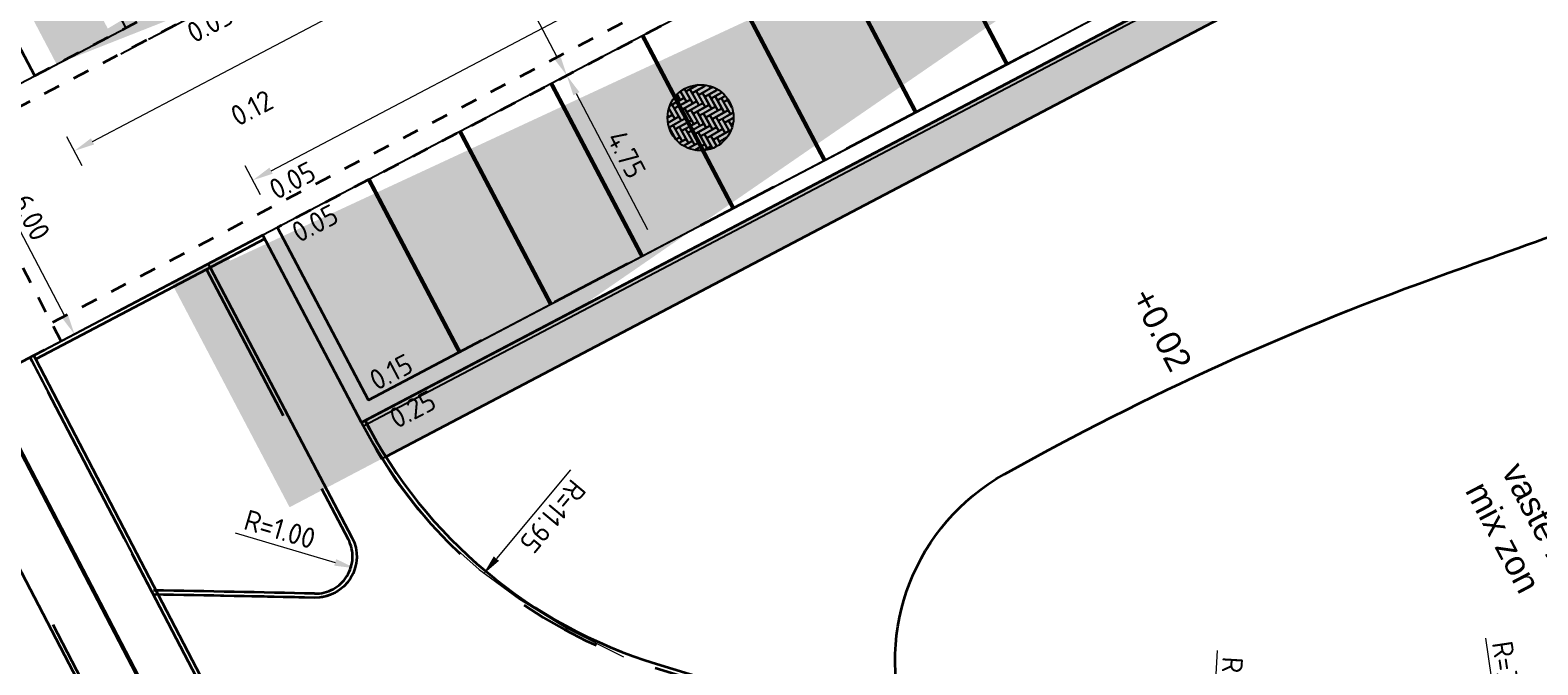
# Model space of a CAD drawing. Header units: metres. Extents: x 5472 to 110055, y 1070 to 521377.
# Tile 7 of 28: x 109121 to 109157, y 521169 to 521185. Entities that reach past the tile are written whole.
import ezdxf

# ---------------------------------------------------------------- set-up
doc = ezdxf.new("R2010")
doc.units = ezdxf.units.M
for name, pattern in [('HIDDENX2', [0.75, 0.5, -0.25]), ('PARKEERVAK', [2.1, 1.05, -1.05]), ('VH-OPSLUITBAND-SO', [10, 4, -2, 2, -2]), ('VH-TROTTOIRBAND-SO', [15, 5, -2, 2, -2, 2, -2]), ('VW-30-270_STREEP', [15, 1.5, -13.5]), ('VW-30270_STREEP', [3, 0.3, -2.7]), ('ZZ-HIDDEN-SO', [4, 2, -2])]:
    doc.linetypes.add(name, pattern=pattern)
for name, color, linetype in [('M_banden', 6, 'Continuous'), ('M_dikformaat', 7, 'Continuous'), ('M_doorsnede', 6, 'Continuous'), ('M_groen', 1, 'Continuous'), ('M_haag', 88, 'Continuous'), ('M_molgoot', 6, 'Continuous'), ('M_parkeren', 1, 'Continuous'), ('M_tekst', 7, 'Continuous')]:
    doc.layers.add(name, color=color, linetype=linetype)
for name, color, linetype, lineweight in [('M_verharding', 1, 'Continuous', 0), ('N-WE-GR-BEPLANTING-G', 90, 'Continuous', 35), ('N-WE-GR-HAAG-G', 90, 'GR-HAAG1-SO', 35), ('N-WE-VH-GESLOTENVERHARDING_ASFALT-G', 10, 'Continuous', 35), ('N-WE-VH-HOOGTELABEL-T30', 160, 'Continuous', 35), ('N-WE-VH-KANTOPSLUITING_ACHTERKANTBAND-G', 50, 'Continuous', 35), ('N-WE-VH-KANTOPSLUITING_OPSLUITBAND_100X200-G', 150, 'VH-OPSLUITBAND-SO', 35), ('N-WE-VH-KANTOPSLUITING_TROTTOIRBAND_400-G', 210, 'VH-TROTTOIRBAND-SO', 35), ('N-WE-VH-M', 7, 'Continuous', 18), ('N-WE-VH-MATERIAALGRENS-G', 7, 'ZZ-HIDDEN-SO', 35), ('N-WE-VW-MARKERING_BESTRATING_PARKEERVAKSCHEIDING 0.21 0.21-G', 7, 'PARKEERVAK', 35), ('N-WE-VW-MARKERING_LANGS_STREEP_30270_010-G', 7, 'VW-30270_STREEP', 13)]:
    doc.layers.add(name, color=color, linetype=linetype, lineweight=lineweight)
doc.styles.add('NLCS 00', font='NLCS-ISO.ttf')
doc.styles.add('NLCS-ISO-M200-T25', font='NLCS-ISO.ttf', dxfattribs={"height": 0.5})
doc.styles.get("Standard").update_dxf_attribs({"font": 'arial.ttf'})
doc.linetypes.add('GR-HAAG1-SO', pattern='A,6,[176,NLCS.shx,S=0.125,R=0,X=0,Y=0],-2', length=8)
doc.dimstyles.new('NLCS-M200-T25-PIJL_L2_H2', dxfattribs={"dimscale": 0.2, "dimtxt": 0.5, "dimasz": 2.5, "dimexe": 2, "dimexo": 2, "dimgap": 0.7, "dimtad": 1, "dimrnd": 0.05, "dimzin": 0, "dimdsep": 46, "dimtxsty": 'NLCS-ISO-M200-T25', "dimcen": 0, "dimdle": 2, "dimclrd": 256, "dimclre": 256, "dimclrt": 256, "dimazin": 0, "dimtfac": 1, "dimtofl": 0, "dimtmove": 0, "dimatfit": 3, "dimfxl": 2, "dimfxlon": 1, "dimtfillclr": 256, "dimtolj": 1, "dimtzin": 0, "dimlwd": -1, "dimlwe": -1, "dimarcsym": 0})

# ---------------------------------------------------------------- blocks, each defined once
blk = doc.blocks.new('A$C61F010A1')
at = {"layer": 'M_dikformaat', "transparency": 33554687}
for points in [[(0.185, 0.888), (0.185, 0.71), (0.255, 0.71), (0.255, 0.92), (0.229, 0.92)], [(0.229, 0.92), (0.255, 0.92), (0.255, 0.936)], [(0.255, 0.936), (0.255, 0.78), (0.325, 0.78), (0.325, 0.968)], [(0.325, 0.968), (0.325, 0.85), (0.395, 0.85), (0.395, 0.989)], [(0.395, 0.989), (0.395, 0.92), (0.465, 0.92), (0.465, 0.999)], [(0.599, 0.99), (0.465, 0.99), (0.465, 0.92), (0.675, 0.92), (0.675, 0.968)], [(0.535, 0.999), (0.535, 0.99), (0.599, 0.99)], [(0.675, 0.968), (0.675, 0.78), (0.745, 0.78), (0.745, 0.936)], [(0.745, 0.936), (0.745, 0.85), (0.815, 0.85), (0.815, 0.888)], [(0, 0.5), (0.045, 0.5), (0.045, 0.707)], [(0.045, 0.707), (0.045, 0.57), (0.115, 0.57), (0.115, 0.78), (0.086, 0.78)], [(0.115, 0.819), (0.115, 0.64), (0.185, 0.64), (0.185, 0.85), (0.143, 0.85)], [(0.143, 0.85), (0.185, 0.85), (0.185, 0.888)], [(0.857, 0.85), (0.745, 0.85), (0.745, 0.78), (0.914, 0.78)], [(0.815, 0.888), (0.815, 0.85), (0.857, 0.85)], [(0.914, 0.78), (0.885, 0.78), (0.885, 0.57), (0.955, 0.57), (0.955, 0.707)], [(0.955, 0.707), (0.955, 0.64), (0.98, 0.64)], [(0.005, 0.43), (0.185, 0.43), (0.185, 0.5), (0, 0.5)], [(1, 0.5), (0.815, 0.5), (0.815, 0.43), (0.995, 0.43)], [(0.995, 0.57), (0.885, 0.57), (0.885, 0.5), (1, 0.5)], [(0.02, 0.36), (0.115, 0.36), (0.115, 0.43), (0.005, 0.43)], [(0.045, 0.293), (0.045, 0.36), (0.02, 0.36)], [(0.115, 0.181), (0.115, 0.36), (0.045, 0.36), (0.045, 0.293)], [(0.885, 0.181), (0.885, 0.29), (0.815, 0.29), (0.815, 0.112)], [(0.955, 0.293), (0.955, 0.36), (0.885, 0.36), (0.885, 0.181)], [(0.995, 0.43), (0.955, 0.43), (0.955, 0.293)], [(0.143, 0.15), (0.325, 0.15), (0.325, 0.22), (0.115, 0.22), (0.115, 0.181)], [(0.229, 0.08), (0.255, 0.08), (0.255, 0.15), (0.143, 0.15)], [(0.255, 0.064), (0.255, 0.08), (0.229, 0.08)], [(0.325, 0.032), (0.325, 0.15), (0.255, 0.15), (0.255, 0.064)], [(0.395, 0.011), (0.395, 0.22), (0.325, 0.22), (0.325, 0.032)], [(0.535, 0.001), (0.535, 0.01), (0.401, 0.01)], [(0.6, 0.01), (0.535, 0.01), (0.535, 0.001)], [(0.675, 0.032), (0.675, 0.08), (0.605, 0.08), (0.605, 0.011)], [(0.745, 0.064), (0.745, 0.15), (0.675, 0.15), (0.675, 0.032)], [(0.815, 0.112), (0.815, 0.22), (0.745, 0.22), (0.745, 0.064)]]:
    blk.add_lwpolyline(points, dxfattribs=at)
for points in [[(0.395, 0.85), (0.605, 0.85), (0.605, 0.92), (0.395, 0.92)], [(0.675, 0.71), (0.675, 0.92), (0.605, 0.92), (0.605, 0.71)], [(0.185, 0.64), (0.395, 0.64), (0.395, 0.71), (0.185, 0.71)], [(0.255, 0.71), (0.465, 0.71), (0.465, 0.78), (0.255, 0.78)], [(0.325, 0.78), (0.535, 0.78), (0.535, 0.85), (0.325, 0.85)], [(0.465, 0.5), (0.465, 0.71), (0.395, 0.71), (0.395, 0.5)], [(0.535, 0.57), (0.535, 0.78), (0.465, 0.78), (0.465, 0.57)], [(0.605, 0.64), (0.605, 0.85), (0.535, 0.85), (0.535, 0.64)], [(0.605, 0.64), (0.815, 0.64), (0.815, 0.71), (0.605, 0.71)], [(0.675, 0.71), (0.885, 0.71), (0.885, 0.78), (0.675, 0.78)], [(0.885, 0.5), (0.885, 0.71), (0.815, 0.71), (0.815, 0.5)], [(0.045, 0.5), (0.255, 0.5), (0.255, 0.57), (0.045, 0.57)], [(0.115, 0.57), (0.325, 0.57), (0.325, 0.64), (0.115, 0.64)], [(0.255, 0.29), (0.255, 0.5), (0.185, 0.5), (0.185, 0.29)], [(0.325, 0.36), (0.325, 0.57), (0.255, 0.57), (0.255, 0.36)], [(0.395, 0.43), (0.395, 0.64), (0.325, 0.64), (0.325, 0.43)], [(0.395, 0.43), (0.605, 0.43), (0.605, 0.5), (0.395, 0.5)], [(0.465, 0.5), (0.675, 0.5), (0.675, 0.57), (0.465, 0.57)], [(0.535, 0.57), (0.745, 0.57), (0.745, 0.64), (0.535, 0.64)], [(0.675, 0.29), (0.675, 0.5), (0.605, 0.5), (0.605, 0.29)], [(0.745, 0.36), (0.745, 0.57), (0.675, 0.57), (0.675, 0.36)], [(0.815, 0.43), (0.815, 0.64), (0.745, 0.64), (0.745, 0.43)], [(0.185, 0.22), (0.185, 0.43), (0.115, 0.43), (0.115, 0.22)], [(0.185, 0.22), (0.395, 0.22), (0.395, 0.29), (0.185, 0.29)], [(0.255, 0.29), (0.465, 0.29), (0.465, 0.36), (0.255, 0.36)], [(0.325, 0.36), (0.535, 0.36), (0.535, 0.43), (0.325, 0.43)], [(0.465, 0.08), (0.465, 0.29), (0.395, 0.29), (0.395, 0.08)], [(0.535, 0.15), (0.535, 0.36), (0.465, 0.36), (0.465, 0.15)], [(0.605, 0.22), (0.605, 0.43), (0.535, 0.43), (0.535, 0.22)], [(0.605, 0.22), (0.815, 0.22), (0.815, 0.29), (0.605, 0.29)], [(0.675, 0.29), (0.885, 0.29), (0.885, 0.36), (0.675, 0.36)], [(0.745, 0.36), (0.955, 0.36), (0.955, 0.43), (0.745, 0.43)], [(0.395, 0.01), (0.605, 0.01), (0.605, 0.08), (0.395, 0.08)], [(0.465, 0.08), (0.675, 0.08), (0.675, 0.15), (0.465, 0.15)], [(0.535, 0.15), (0.745, 0.15), (0.745, 0.22), (0.535, 0.22)]]:
    blk.add_lwpolyline(points, close=True, dxfattribs=at)
blk.add_circle((0.5, 0.5), 0.5, dxfattribs=at)
blk = doc.blocks.new('*D238')
at = {"layer": 'Defpoints', "color": 0, "transparency": 16777216}
for p in [(109133.452, 521183.28, -13), (109133.827, 521183.477), (109135.652, 521179.093, -13)]:
    blk.add_point(p, dxfattribs=at)
at = {"layer": 'N-WE-VH-M', "transparency": 16777216}
for p, q in [((109134.136, 521183.639), (109134.181, 521183.663)), ((109135.794, 521179.733), (109134.059, 521183.034)), ((109136.336, 521179.452), (109136.381, 521179.476))]:
    blk.add_line(p, q, dxfattribs=at)
for points in [[(109134.133, 521183.073), (109133.986, 521182.995), (109133.827, 521183.477)], [(109135.868, 521179.771), (109135.72, 521179.694), (109136.027, 521179.29)]]:
    blk.add_solid(points, dxfattribs=at)
at = {"layer": 'N-WE-VH-M', "transparency": 16777216, "insert": (109135.272, 521181.565), "char_height": 0.5, "attachment_point": 5, "rotation": 297.72, "style": 'NLCS-ISO-M200-T25'}
blk.add_mtext('\\A1;4.75', dxfattribs=at)
blk = doc.blocks.new('*D239')
at = {"layer": 'Defpoints', "color": 0, "transparency": 16777216}
for p in [(109131.037, 521188.787), (109129.776, 521188.125, -13), (109133.452, 521183.28, -13)]:
    blk.add_point(p, dxfattribs=at)
at = {"layer": 'N-WE-VH-M', "transparency": 16777216}
for p, q in [((109131.292, 521188.921), (109131.391, 521188.973)), ((109133.594, 521183.919), (109131.269, 521188.344)), ((109134.136, 521183.639), (109134.181, 521183.663))]:
    blk.add_line(p, q, dxfattribs=at)
for points in [[(109131.343, 521188.383), (109131.195, 521188.305), (109131.037, 521188.787)], [(109133.668, 521183.958), (109133.52, 521183.881), (109133.827, 521183.477)]]:
    blk.add_solid(points, dxfattribs=at)
at = {"layer": 'N-WE-VH-M', "transparency": 16777216, "insert": (109132.777, 521186.313), "char_height": 0.5, "attachment_point": 5, "rotation": 297.72, "style": 'NLCS-ISO-M200-T25'}
blk.add_mtext('\\A1;6.00', dxfattribs=at)
blk = doc.blocks.new('*D241')
at = {"layer": 'Defpoints', "color": 0, "transparency": 16777216}
for p in [(109119.096, 521182.51), (109118.795, 521182.352), (109121.564, 521177.031)]:
    blk.add_point(p, dxfattribs=at)
at = {"layer": 'N-WE-VH-M', "transparency": 16777216}
for p, q in [((109119.096, 521182.51), (109119.45, 521182.696)), ((109121.653, 521177.643), (109119.329, 521182.068)), ((109121.886, 521177.201), (109122.24, 521177.387))]:
    blk.add_line(p, q, dxfattribs=at)
for points in [[(109119.402, 521182.106), (109119.255, 521182.029), (109119.096, 521182.51)], [(109121.727, 521177.682), (109121.58, 521177.604), (109121.886, 521177.201)]]:
    blk.add_solid(points, dxfattribs=at)
at = {"layer": 'N-WE-VH-M', "transparency": 16777216, "insert": (109120.836, 521180.037), "char_height": 0.5, "attachment_point": 5, "rotation": 297.72, "style": 'NLCS-ISO-M200-T25'}
blk.add_mtext('\\A1;6.00', dxfattribs=at)
blk = doc.blocks.new('*D242')
at = {"layer": 'Defpoints', "color": 0, "transparency": 16777216}
for p in [(109127.731, 521171.809), (109128.689, 521171.526)]:
    blk.add_point(p, dxfattribs=at)
at = {"layer": 'N-WE-VH-M', "transparency": 16777216}
blk.add_line((109125.784, 521172.385), (109128.21, 521171.668), dxfattribs=at)
blk.add_solid([(109128.234, 521171.748), (109128.186, 521171.588), (109128.689, 521171.526)], dxfattribs=at)
at = {"layer": 'N-WE-VH-M', "transparency": 16777216, "insert": (109126.868, 521172.471), "char_height": 0.5, "attachment_point": 5, "rotation": 343.5264, "style": 'NLCS-ISO-M200-T25'}
blk.add_mtext('\\A1;R=1.00', dxfattribs=at)
blk = doc.blocks.new('*D243')
at = {"layer": 'Defpoints', "color": 0, "transparency": 16777216}
for p in [(109139.461, 521180.534), (109131.797, 521171.375)]:
    blk.add_point(p, dxfattribs=at)
at = {"layer": 'N-WE-VH-M', "transparency": 16777216}
blk.add_line((109133.918, 521173.909), (109132.118, 521171.758), dxfattribs=at)
blk.add_solid([(109132.182, 521171.705), (109132.054, 521171.812), (109131.797, 521171.375)], dxfattribs=at)
at = {"layer": 'N-WE-VH-M', "transparency": 16777216, "insert": (109133.485, 521172.785), "char_height": 0.5, "attachment_point": 5, "rotation": 230.0776, "style": 'NLCS-ISO-M200-T25'}
blk.add_mtext('\\A1;R=11.95', dxfattribs=at)
blk = doc.blocks.new('*D261')
at = {"layer": 'Defpoints', "color": 0, "transparency": 16777216}
for p in [(109164.131, 521180.943), (109128.026, 521174.785)]:
    blk.add_point(p, dxfattribs=at)
at = {"layer": 'N-WE-VH-M', "transparency": 16777216}
blk.add_line((109167.562, 521181.528), (109164.624, 521181.027), dxfattribs=at)
blk.add_solid([(109164.61, 521181.109), (109164.638, 521180.945), (109164.131, 521180.943)], dxfattribs=at)
at = {"layer": 'N-WE-VH-M', "transparency": 16777216, "insert": (109166.274, 521181.704), "char_height": 0.5, "attachment_point": 5, "rotation": 9.6794, "style": 'NLCS-ISO-M200-T25'}
blk.add_mtext('\\A1;R=36.65', dxfattribs=at)
blk = doc.blocks.new('*D262')
at = {"layer": 'Defpoints', "color": 0, "transparency": 16777216}
for p in [(109161.927, 521181.836), (109122.238, 521173.663)]:
    blk.add_point(p, dxfattribs=at)
at = {"layer": 'N-WE-VH-M', "transparency": 16777216}
blk.add_line((109158.47, 521181.124), (109161.438, 521181.735), dxfattribs=at)
blk.add_solid([(109161.421, 521181.817), (109161.455, 521181.654), (109161.927, 521181.836)], dxfattribs=at)
at = {"layer": 'N-WE-VH-M', "transparency": 16777216, "insert": (109159.63, 521181.761), "char_height": 0.5, "attachment_point": 5, "rotation": 11.636, "style": 'NLCS-ISO-M200-T25'}
blk.add_mtext('\\A1;R=40.50', dxfattribs=at)
blk = doc.blocks.new('*D264')
at = {"layer": 'Defpoints', "color": 0, "transparency": 16777216}
for p in [(109151.421, 521201.247), (109156.616, 521166.385)]:
    blk.add_point(p, dxfattribs=at)
at = {"layer": 'N-WE-VH-M', "transparency": 16777216}
blk.add_line((109156.103, 521169.827), (109156.542, 521166.88), dxfattribs=at)
blk.add_solid([(109156.625, 521166.892), (109156.46, 521166.868), (109156.616, 521166.385)], dxfattribs=at)
at = {"layer": 'N-WE-VH-M', "transparency": 16777216, "insert": (109156.672, 521168.658), "char_height": 0.5, "attachment_point": 5, "rotation": 278.4762, "style": 'NLCS-ISO-M200-T25'}
blk.add_mtext('\\A1;R=35.25', dxfattribs=at)
blk = doc.blocks.new('*D265')
at = {"layer": 'Defpoints', "color": 0, "transparency": 16777216}
for p in [(109151.421, 521201.247), (109149.399, 521166.058)]:
    blk.add_point(p, dxfattribs=at)
at = {"layer": 'N-WE-VH-M', "transparency": 16777216}
blk.add_line((109149.599, 521169.533), (109149.428, 521166.558), dxfattribs=at)
blk.add_solid([(109149.511, 521166.553), (109149.344, 521166.562), (109149.399, 521166.058)], dxfattribs=at)
at = {"layer": 'N-WE-VH-M', "transparency": 16777216, "insert": (109149.917, 521168.272), "char_height": 0.5, "attachment_point": 5, "rotation": 266.7118, "style": 'NLCS-ISO-M200-T25'}
blk.add_mtext('\\A1;R=35.25', dxfattribs=at)
blk = doc.blocks.new('*D271')
at = {"layer": 'Defpoints', "color": 0, "transparency": 16777216}
for p in [(109174.037, 521211.383), (109174.996, 521209.559), (109120.923, 521183.471)]:
    blk.add_point(p, dxfattribs=at)
at = {"layer": 'N-WE-VH-M', "transparency": 16777216}
for p, q in [((109174.81, 521209.913), (109175.182, 521209.205)), ((109122.324, 521181.88), (109174.553, 521209.326)), ((109121.695, 521182.001), (109122.067, 521181.293))]:
    blk.add_line(p, q, dxfattribs=at)
for points in [[(109174.515, 521209.4), (109174.592, 521209.253), (109174.996, 521209.559)], [(109122.285, 521181.954), (109122.363, 521181.806), (109121.881, 521181.647)]]:
    blk.add_solid(points, dxfattribs=at)
at = {"layer": 'N-WE-VH-M', "transparency": 16777216, "insert": (109148.257, 521195.949), "char_height": 0.5, "attachment_point": 5, "rotation": 27.7217, "style": 'NLCS-ISO-M200-T25'}
blk.add_mtext('\\A1;24 x 2.50 = 60.00', dxfattribs=at)
blk = doc.blocks.new('*D272')
at = {"layer": 'Defpoints', "color": 0, "transparency": 16777216}
for p in [(109155.511, 521196.334), (109156.113, 521195.188), (109126.812, 521179.791)]:
    blk.add_point(p, dxfattribs=at)
at = {"layer": 'N-WE-VH-M', "transparency": 16777216}
for p, q in [((109155.698, 521195.979), (109155.325, 521196.688)), ((109126.653, 521181.169), (109155.069, 521196.101)), ((109126.397, 521180.582), (109126.025, 521181.29))]:
    blk.add_line(p, q, dxfattribs=at)
for points in [[(109155.03, 521196.175), (109155.108, 521196.027), (109155.511, 521196.334)], [(109126.615, 521181.243), (109126.692, 521181.095), (109126.211, 521180.936)]]:
    blk.add_solid(points, dxfattribs=at)
at = {"layer": 'N-WE-VH-M', "transparency": 16777216, "insert": (109140.68, 521188.98), "char_height": 0.5, "attachment_point": 5, "rotation": 27.7217, "style": 'NLCS-ISO-M200-T25'}
blk.add_mtext('\\A1;1 x 3.10 + 12 x 2.50 = 33.10', dxfattribs=at)

msp = doc.modelspace()

# ---------------------------------------------------------------- hatches: boundary and pattern name
at = {"layer": 'M_haag', "transparency": 33554687}
h = msp.add_hatch(color=256, dxfattribs=at)
edge = h.paths.add_edge_path()
edge.add_line((109215.773, 521220.744), (109215.773, 521220.744))
edge.add_line((109215.773, 521220.744), (109215.773, 521220.744))
edge.add_line((109215.773, 521220.744), (109213.56, 521219.581))
edge.add_line((109213.56, 521219.581), (109211.347, 521218.418))
edge.add_line((109211.347, 521218.418), (109209.134, 521217.255))
edge.add_line((109209.134, 521217.255), (109206.921, 521216.092))
edge.add_line((109206.921, 521216.092), (109204.708, 521214.929))
edge.add_line((109204.708, 521214.929), (109202.495, 521213.766))
edge.add_line((109202.495, 521213.766), (109200.282, 521212.603))
edge.add_line((109200.282, 521212.603), (109198.069, 521211.441))
edge.add_line((109198.069, 521211.441), (109195.856, 521210.278))
edge.add_line((109195.856, 521210.278), (109193.643, 521209.115))
edge.add_line((109193.643, 521209.115), (109193.643, 521209.115))
edge.add_line((109193.643, 521209.115), (109193.288, 521208.929))
edge.add_line((109193.288, 521208.929), (109190.902, 521213.47))
edge.add_arc((109192.298, 521210.814), 3, 117.72, 147.72)
edge.add_line((109189.761, 521212.416), (109217.912, 521220.173))
edge.add_line((109217.912, 521220.173), (109217.914, 521220.174))
edge.add_line((109217.914, 521220.174), (109217.912, 521220.173))
edge.add_line((109217.912, 521220.173), (109217.836, 521220.318))
edge.add_line((109217.836, 521220.318), (109217.836, 521220.318))
edge.add_line((109217.836, 521220.318), (109217.214, 521221.501))
edge.add_line((109217.214, 521221.501), (109217.216, 521221.502))
edge.add_line((109217.216, 521221.502), (109217.214, 521221.501))
edge.add_line((109217.214, 521221.501), (109217.912, 521220.173))
edge.add_line((109217.912, 521220.173), (109217.914, 521220.174))
edge.add_line((109217.914, 521220.174), (109217.912, 521220.173))
edge.add_line((109217.912, 521220.173), (109217.836, 521220.318))
edge.add_line((109217.836, 521220.318), (109217.836, 521220.318))
edge.add_line((109217.836, 521220.318), (109217.214, 521221.501))
edge.add_line((109217.214, 521221.501), (109217.216, 521221.502))
edge.add_line((109217.216, 521221.502), (109217.214, 521221.501))
edge.add_line((109217.214, 521221.501), (109215.773, 521220.744))
edge.add_line((109215.773, 521220.744), (109215.773, 521220.744))
edge.add_line((109215.773, 521220.744), (109215.773, 521220.744))
edge.add_line((109215.773, 521220.744), (109213.56, 521219.581))
edge.add_line((109213.56, 521219.581), (109211.347, 521218.418))
edge.add_line((109211.347, 521218.418), (109209.134, 521217.255))
edge.add_line((109209.134, 521217.255), (109206.921, 521216.092))
edge.add_line((109206.921, 521216.092), (109204.708, 521214.929))
edge.add_line((109204.708, 521214.929), (109202.495, 521213.766))
edge.add_line((109202.495, 521213.766), (109200.282, 521212.603))
edge.add_line((109200.282, 521212.603), (109198.069, 521211.441))
edge.add_line((109198.069, 521211.441), (109195.856, 521210.278))
edge.add_line((109195.856, 521210.278), (109193.643, 521209.115))
edge.add_line((109193.643, 521209.115), (109193.643, 521209.115))
edge.add_line((109193.643, 521209.115), (109193.288, 521208.929))
edge.add_line((109193.288, 521208.929), (109190.902, 521213.47))
edge.add_arc((109192.298, 521210.814), 3, 117.72, 147.72)
edge.add_arc((109192.298, 521210.814), 3, 147.72, 207.72)
edge.add_line((109189.642, 521209.419), (109192.321, 521204.32))
edge.add_arc((109194.977, 521205.715), 3, 207.72, 267.72)
edge.add_arc((109194.977, 521205.715), 3, 267.72, 297.72)
edge.add_line((109196.372, 521203.06), (109193.986, 521207.601))
edge.add_line((109193.986, 521207.601), (109193.986, 521207.601))
edge.add_line((109193.986, 521207.601), (109216.471, 521219.416))
edge.add_line((109216.471, 521219.416), (109216.825, 521219.602))
edge.add_line((109216.825, 521219.602), (109183.122, 521208.926))
edge.add_arc((109183.004, 521205.929), 3, 87.7443, 98.2722)
edge.add_arc((109183.004, 521205.929), 3, 98.2722, 117.7429)
edge.add_line((109181.607, 521208.584), (109181.608, 521208.584))
edge.add_line((109181.608, 521208.584), (109183.994, 521204.043))
edge.add_line((109183.994, 521204.043), (109183.64, 521203.857))
edge.add_line((109183.64, 521203.857), (109183.64, 521203.857))
edge.add_line((109183.64, 521203.857), (109181.427, 521202.694))
edge.add_line((109181.427, 521202.694), (109179.214, 521201.531))
edge.add_line((109179.214, 521201.531), (109177.001, 521200.368))
edge.add_line((109177.001, 521200.368), (109174.788, 521199.205))
edge.add_line((109174.788, 521199.205), (109172.575, 521198.042))
edge.add_line((109172.575, 521198.042), (109170.362, 521196.879))
edge.add_line((109170.362, 521196.879), (109168.149, 521195.716))
edge.add_line((109168.149, 521195.716), (109165.936, 521194.554))
edge.add_line((109165.936, 521194.554), (109163.723, 521193.391))
edge.add_line((109163.723, 521193.391), (109161.51, 521192.228))
edge.add_line((109161.51, 521192.228), (109161.509, 521192.228))
edge.add_line((109161.509, 521192.228), (109159.296, 521191.066))
edge.add_line((109159.296, 521191.066), (109157.083, 521189.903))
edge.add_line((109157.083, 521189.903), (109154.87, 521188.74))
edge.add_line((109154.87, 521188.74), (109152.657, 521187.577))
edge.add_line((109152.657, 521187.577), (109150.444, 521186.414))
edge.add_line((109150.444, 521186.414), (109148.231, 521185.251))
edge.add_line((109148.231, 521185.251), (109146.018, 521184.088))
edge.add_line((109146.018, 521184.088), (109143.805, 521182.925))
edge.add_line((109143.805, 521182.925), (109141.592, 521181.763))
edge.add_line((109141.592, 521181.763), (109139.379, 521180.6))
edge.add_line((109139.379, 521180.6), (109139.379, 521180.599))
edge.add_line((109139.379, 521180.599), (109137.166, 521179.436))
edge.add_line((109137.166, 521179.436), (109134.953, 521178.273))
edge.add_line((109134.953, 521178.273), (109132.74, 521177.11))
edge.add_line((109132.74, 521177.11), (109130.527, 521175.948))
edge.add_line((109130.527, 521175.948), (109130.527, 521175.946))
edge.add_line((109130.527, 521175.946), (109128.314, 521174.783))
edge.add_line((109128.314, 521174.783), (109127.96, 521174.597))
edge.add_line((109127.96, 521174.597), (109127.958, 521174.6))
edge.add_line((109127.958, 521174.6), (109125.574, 521179.138))
edge.add_line((109125.574, 521179.138), (109124.246, 521178.44))
edge.add_line((109124.246, 521178.44), (109124.244, 521178.444))
edge.add_line((109124.244, 521178.444), (109127.103, 521173.005))
edge.add_line((109127.103, 521173.005), (109185.788, 521203.856))
edge.add_line((109185.788, 521203.856), (109194.858, 521202.718))
edge.add_line((109194.858, 521202.718), (109194.858, 521202.718))
edge.add_arc((109194.977, 521205.715), 3, 267.72, 297.72)
edge.add_line((109196.372, 521203.06), (109193.986, 521207.601))
edge.add_line((109193.986, 521207.601), (109193.986, 521207.601))
edge.add_line((109193.986, 521207.601), (109216.471, 521219.416))
edge.add_line((109216.471, 521219.416), (109216.825, 521219.602))
edge.add_line((109216.825, 521219.602), (109186.596, 521218.44))
edge.add_arc((109186.716, 521221.437), 3, 267.7123, 297.72)
edge.add_line((109188.111, 521218.781), (109188.111, 521218.781))
edge.add_line((109188.111, 521218.781), (109185.725, 521223.323))
edge.add_line((109185.725, 521223.323), (109186.079, 521223.509))
edge.add_line((109186.079, 521223.509), (109208.21, 521235.138))
edge.add_line((109208.21, 521235.138), (109208.21, 521235.138))
edge.add_line((109208.21, 521235.138), (109208.564, 521235.324))
edge.add_line((109208.564, 521235.324), (109210.95, 521230.783))
edge.add_line((109210.95, 521230.783), (109210.95, 521230.782))
edge.add_line((109210.95, 521230.782), (109212.038, 521231.354))
edge.add_line((109212.038, 521231.354), (109209.186, 521236.78))
edge.add_line((109209.186, 521236.78), (109209.186, 521236.78))
edge.add_line((109209.186, 521236.78), (109183.932, 521223.51))
edge.add_line((109183.932, 521223.51), (109177.291, 521220.02))
edge.add_line((109177.291, 521220.02), (109118.6, 521189.181))
edge.add_line((109118.6, 521189.181), (109121.452, 521183.754))
edge.add_line((109121.452, 521183.754), (109121.454, 521183.751))
edge.add_line((109121.454, 521183.751), (109122.782, 521184.449))
edge.add_line((109122.782, 521184.449), (109122.78, 521184.452))
edge.add_line((109122.78, 521184.452), (109120.394, 521188.993))
edge.add_line((109120.394, 521188.993), (109120.748, 521189.179))
edge.add_line((109120.748, 521189.179), (109122.961, 521190.342))
edge.add_line((109122.961, 521190.342), (109122.962, 521190.341))
edge.add_line((109122.962, 521190.341), (109125.175, 521191.503))
edge.add_line((109125.175, 521191.503), (109127.388, 521192.666))
edge.add_line((109127.388, 521192.666), (109129.601, 521193.829))
edge.add_line((109129.601, 521193.829), (109131.814, 521194.992))
edge.add_line((109131.814, 521194.992), (109131.814, 521194.993))
edge.add_line((109131.814, 521194.993), (109134.027, 521196.156))
edge.add_line((109134.027, 521196.156), (109136.24, 521197.318))
edge.add_line((109136.24, 521197.318), (109138.453, 521198.481))
edge.add_line((109138.453, 521198.481), (109140.666, 521199.644))
edge.add_line((109140.666, 521199.644), (109142.879, 521200.807))
edge.add_line((109142.879, 521200.807), (109145.092, 521201.97))
edge.add_line((109145.092, 521201.97), (109147.305, 521203.133))
edge.add_line((109147.305, 521203.133), (109149.518, 521204.296))
edge.add_line((109149.518, 521204.296), (109151.731, 521205.459))
edge.add_line((109151.731, 521205.459), (109153.944, 521206.621))
edge.add_line((109153.944, 521206.621), (109153.945, 521206.621))
edge.add_line((109153.945, 521206.621), (109156.158, 521207.784))
edge.add_line((109156.158, 521207.784), (109158.371, 521208.947))
edge.add_line((109158.371, 521208.947), (109160.584, 521210.11))
edge.add_line((109160.584, 521210.11), (109162.797, 521211.272))
edge.add_line((109162.797, 521211.272), (109165.01, 521212.435))
edge.add_line((109165.01, 521212.435), (109167.223, 521213.598))
edge.add_line((109167.223, 521213.598), (109169.436, 521214.761))
edge.add_line((109169.436, 521214.761), (109171.649, 521215.924))
edge.add_line((109171.649, 521215.924), (109173.862, 521217.087))
edge.add_line((109173.862, 521217.087), (109176.076, 521218.25))
edge.add_line((109176.076, 521218.25), (109176.075, 521218.25))
edge.add_line((109176.075, 521218.25), (109176.429, 521218.436))
edge.add_line((109176.429, 521218.436), (109178.817, 521213.896))
edge.add_line((109178.817, 521213.896), (109178.818, 521213.896))
edge.add_arc((109177.422, 521216.551), 3, 297.7429, 327.7412)
edge.add_line((109179.959, 521214.95), (109217.836, 521220.318))
edge.add_line((109217.836, 521220.318), (109217.214, 521221.501))
edge.add_line((109217.214, 521221.501), (109124.292, 521178.351))
edge.add_line((109124.292, 521178.351), (109127.103, 521173.005))
edge.add_line((109127.103, 521173.005), (109211.991, 521231.442))
edge.add_line((109211.991, 521231.442), (109209.186, 521236.78))
edge.add_line((109209.186, 521236.78), (109121.407, 521183.839))
edge.add_line((109121.407, 521183.839), (109121.452, 521183.754))
edge.add_line((109121.452, 521183.754), (109217.214, 521221.501))
edge.add_line((109217.214, 521221.501), (109217.138, 521221.646))
edge.add_line((109217.138, 521221.646), (109215.773, 521220.744))

# ---------------------------------------------------------------- linework, layer by layer
at = {"layer": 'M_banden', "transparency": 33554687}
for points in [[(109174.389, 521211.569), (109174.342, 521211.659), (109174.344, 521211.66), (109172.005, 521216.111), (109145.447, 521202.155), (109118.182, 521187.827), (109120.521, 521183.377), (109120.521, 521183.376), (109120.568, 521183.286), (109120.923, 521183.472), (109118.722, 521187.659), (109145.279, 521201.614), (109145.28, 521201.616), (109171.837, 521215.571), (109174.037, 521211.383), (109174.391, 521211.57)], [(109156.539, 521195.238), (109156.468, 521195.374), (109156.113, 521195.188), (109158.313, 521191.001), (109129.013, 521175.604), (109126.812, 521179.792), (109126.458, 521179.605), (109126.505, 521179.517), (109126.506, 521179.515), (109128.845, 521175.064), (109158.854, 521190.833), (109156.515, 521195.283)]]:
    msp.add_lwpolyline(points, close=True, dxfattribs=at)
at = {"layer": 'M_groen', "transparency": 33554687}
msp.add_lwpolyline([(109123.646, 521171.187), (109120.811, 521176.636), (109125.131, 521178.907), (109127.989, 521173.467)], dxfattribs=at)
msp.add_lwpolyline([(109120.856, 521176.55), (109123.096, 521172.244), (109123.646, 521171.187), (109123.802, 521170.888), (109123.904, 521170.89), (109127.709, 521170.81, 0.420407), (109128.731, 521171.809, 0.121544), (109128.616, 521172.275), (109127.988, 521173.47), (109125.131, 521178.907), (109123.714, 521178.162), (109123.715, 521178.162), (109121.148, 521176.812), (109120.811, 521176.636), (109120.856, 521176.549)], format="xyb", close=True, dxfattribs=at)
at = {"layer": 'M_haag', "transparency": 33554687}
msp.add_lwpolyline([(109129.21, 521174.378), (109129.336, 521174.179), (109142.459, 521181.077), (109158.411, 521189.464), (109159.278, 521189.919), (109158.896, 521190.742), (109158.673, 521190.624), (109158.015, 521190.278), (109130.662, 521175.904), (109130.662, 521175.904), (109128.893, 521174.974)], close=True, dxfattribs=at)
at = {"layer": 'M_molgoot', "linetype": 'HIDDENX2', "transparency": 33554687}
msp.add_lwpolyline([(109123.014, 521184.006), (109174.622, 521211.126)], dxfattribs=at)
at = {"layer": 'M_parkeren', "transparency": 33554687}
for points in [[(109146.717, 521184.907), (109144.517, 521189.095), (109142.304, 521187.932), (109144.504, 521183.745)], [(109120.923, 521183.472), (109123.136, 521184.635), (109123.134, 521184.638), (109120.935, 521188.822), (109120.935, 521188.822), (109118.722, 521187.659), (109120.923, 521183.472)], [(109144.504, 521183.745), (109142.304, 521187.932), (109140.091, 521186.769), (109142.291, 521182.582)], [(109142.291, 521182.582), (109140.091, 521186.769), (109137.878, 521185.606), (109140.078, 521181.419)], [(109140.078, 521181.419), (109137.878, 521185.606), (109135.665, 521184.443), (109135.665, 521184.443), (109137.865, 521180.256)], [(109137.865, 521180.256), (109135.665, 521184.443), (109133.452, 521183.28), (109135.652, 521179.093)], [(109135.652, 521179.093), (109133.452, 521183.28), (109131.239, 521182.117), (109133.439, 521177.93)], [(109129.026, 521180.954), (109131.226, 521176.767), (109133.439, 521177.93), (109131.239, 521182.117)], [(109131.226, 521176.767), (109129.026, 521180.954), (109126.813, 521179.791), (109126.812, 521179.792), (109129.013, 521175.604)]]:
    msp.add_lwpolyline(points, close=True, dxfattribs=at)
at = {"layer": 'M_verharding', "transparency": 33554687}
for points in [[(109120.811, 521176.636), (109120.811, 521176.636), (109121.148, 521176.812), (109123.715, 521178.162), (109123.714, 521178.163), (109124.068, 521178.349), (109126.281, 521179.512), (109128.494, 521180.675), (109130.708, 521181.838), (109132.567, 521182.815), (109132.566, 521182.815), (109132.92, 521183.001), (109135.133, 521184.164), (109137.346, 521185.327)], [(109123.136, 521184.635), (109121.808, 521183.937), (109118.043, 521181.957)], [(109128.845, 521175.063), (109129.21, 521174.378), (109129.658, 521173.671), (109130.208, 521172.95), (109130.881, 521172.222), (109131.697, 521171.494), (109132.676, 521170.772), (109133.839, 521170.064), (109135.204, 521169.375)]]:
    msp.add_lwpolyline(points, dxfattribs=at)
at = {"layer": 'N-WE-GR-BEPLANTING-G', "transparency": 33554687}
msp.add_lwpolyline([(109142.26, 521167.315), (109142.052, 521167.67, -0.359258), (109144.441, 521173.808, -0.042037), (109155.199, 521178.687, 0.003395), (109161.962, 521181.145, -15.031481)], format="xyb", dxfattribs=at)
at = {"layer": 'N-WE-GR-HAAG-G', "transparency": 33554687}
msp.add_lwpolyline([(109158.764, 521190.79), (109159.192, 521189.874), (109129.435, 521174.231, -0.021393), (109128.933, 521175.111)], format="xyb", close=True, dxfattribs=at)
at = {"layer": 'N-WE-VH-GESLOTENVERHARDING_ASFALT-G', "transparency": 33554687}
msp.add_line((109120.9, 521176.682), (109118.061, 521175.205), dxfattribs=at)
at = {"layer": 'N-WE-VH-KANTOPSLUITING_ACHTERKANTBAND-G', "transparency": 33554687}
for points in [[(109156.467, 521195.374), (109158.854, 521190.833), (109128.845, 521175.064), (109126.458, 521179.606)], [(109126.505, 521179.517), (109120.948, 521176.594)]]:
    msp.add_lwpolyline(points, dxfattribs=at)
for points in [[(109128.933, 521175.111, 0.202344), (109136.001, 521169.208), (109141.15, 521167.634, 0.138231), (109160.215, 521167.218, 0.301316), (109162.358, 521169.601, 0.013432), (109162.609, 521171.676, 0.040162), (109162.64, 521173.976, -0.006511), (109162.508, 521176.401, 0.016972), (109162.348, 521178.537, 0.020624), (109161.922, 521181.352, 0.014449), (109161.412, 521183.631, 0.019758), (109160.656, 521186.175, 0.030545), (109158.764, 521190.79, 0.030545)], [(109125.177, 521178.818), (109128.616, 521172.275, -0.571542), (109127.708, 521170.81, 0.001181), (109123.802, 521170.888)], [(109152.633, 521119.871, 0.112004), (109151.148, 521121.57), (109149.582, 521122.711), (109149.164, 521123.015, -0.115914), (109148.299, 521124.02), (109123.185, 521172.291), (109120.945, 521176.596), (109120.9, 521176.682)], [(109118.505, 521175.436), (109146.229, 521122.149, 0.115914), (109147.154, 521121.074), (109149.721, 521119.205, -0.112044), (109150.274, 521118.571)]]:
    msp.add_lwpolyline(points, format="xyb", dxfattribs=at)
at = {"layer": 'N-WE-VH-KANTOPSLUITING_OPSLUITBAND_100X200-G', "transparency": 33554687}
for points in [[(109128.846, 521175.061, 0.202239), (109135.972, 521169.112), (109141.121, 521167.539, 0.138231), (109160.24, 521167.122, 0.301316), (109162.457, 521169.586, 0.013432), (109162.709, 521171.666, 0.040162), (109162.739, 521173.983, -0.006511), (109162.608, 521176.406, 0.016972), (109162.448, 521178.548, 0.020624), (109162.02, 521181.371, 0.014449), (109161.509, 521183.656, 0.019758), (109160.751, 521186.207, 0.030545), (109158.854, 521190.833)], [(109125.089, 521178.772), (109128.527, 521172.228, -0.571542), (109127.71, 521170.91, 0.001181), (109123.804, 521170.988)], [(109152.545, 521119.824, 0.112004), (109151.089, 521121.489), (109149.523, 521122.63), (109149.106, 521122.934, -0.115914), (109148.21, 521123.974), (109123.096, 521172.244), (109120.856, 521176.55), (109120.811, 521176.636)], [(109118.593, 521175.482), (109146.318, 521122.195, 0.115914), (109147.213, 521121.155), (109149.78, 521119.285, -0.112044), (109150.362, 521118.619)]]:
    msp.add_lwpolyline(points, format="xyb", dxfattribs=at)
msp.add_lwpolyline([(109126.458, 521179.605), (109120.901, 521176.683)], dxfattribs=at)
at = {"layer": 'N-WE-VH-KANTOPSLUITING_TROTTOIRBAND_400-G', "transparency": 33554687}
for points in [[(109120.923, 521183.472), (109118.722, 521187.659), (109171.835, 521215.57), (109174.037, 521211.383)], [(109156.113, 521195.188), (109158.313, 521191.001), (109129.013, 521175.604), (109126.812, 521179.792)]]:
    msp.add_lwpolyline(points, dxfattribs=at)
at = {"layer": 'N-WE-VH-MATERIAALGRENS-G', "ltscale": 0.2, "transparency": 33554687}
msp.add_line((109121.564, 521177.031), (109118.795, 521182.352), dxfattribs=at)
for points in [[(109174.39, 521211.569), (109120.923, 521183.472)], [(109174.622, 521211.126), (109119.025, 521181.91)], [(109176.949, 521206.701), (109121.332, 521177.476)], [(109177.182, 521206.259), (109126.813, 521179.791)]]:
    msp.add_lwpolyline(points, dxfattribs=at)
at = {"layer": 'N-WE-VW-MARKERING_BESTRATING_PARKEERVAKSCHEIDING 0.21 0.21-G', "transparency": 33554687, "const_width": 0.1, "elevation": -13, "flags": 128}
for points in [[(109144.504, 521183.745), (109142.304, 521187.932)], [(109142.291, 521182.582), (109140.091, 521186.769)], [(109137.865, 521180.256), (109135.665, 521184.443)], [(109135.652, 521179.093), (109133.452, 521183.28)], [(109133.439, 521177.93), (109131.239, 521182.117)], [(109131.226, 521176.767), (109129.026, 521180.954)]]:
    msp.add_lwpolyline(points, dxfattribs=at)
at = {"layer": 'N-WE-VW-MARKERING_BESTRATING_PARKEERVAKSCHEIDING 0.21 0.21-G', "transparency": 33554687, "const_width": 0.1, "flags": 128}
msp.add_lwpolyline([(109140.078, 521181.419), (109137.878, 521185.606)], dxfattribs=at)
at = {"layer": 'N-WE-VW-MARKERING_LANGS_STREEP_30270_010-G', "color": 7, "linetype": 'VW-30-270_STREEP', "lineweight": 13, "transparency": 33554687, "const_width": 0.1, "flags": 128}
msp.add_lwpolyline([(109116.046, 521183.087), (109147.427, 521122.772, 0.115914), (109147.949, 521122.165), (109150.516, 521120.296, -0.112044), (109151.462, 521119.213)], format="xyb", dxfattribs=at)

# ---------------------------------------------------------------- block references
at = {"layer": 'M_doorsnede', "transparency": 33554687, "xscale": 1.600000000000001, "yscale": 1.600000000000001, "zscale": 1.600000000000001, "rotation": 299.3033952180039}
msp.add_blockref('A$C61F010A1', (109135.982, 521182.761), dxfattribs=at)

# ---------------------------------------------------------------- texts
at = {"layer": 'M_tekst', "transparency": 33554687, "char_height": 0.6, "width": 39.3, "attachment_point": 1, "rotation": 297.6706}
for s, insert in [('+0.02', (109148.028, 521178.394)), ('vaste beplanting\\Pmix zon', (109157.018, 521174.158))]:
    msp.add_mtext(s, dxfattribs=dict(at, insert=insert))
at = {"layer": 'N-WE-VH-HOOGTELABEL-T30', "transparency": 33554687, "style": 'NLCS 00'}
for s, p in [('0.05', (109124.786, 521184.248)), ('0.12', (109125.846, 521182.229)), ('0.05', (109126.782, 521180.447)), ('0.05', (109127.329, 521179.407)), ('0.15', (109129.214, 521175.82)), ('0.25', (109129.699, 521174.896))]:
    msp.add_text(s, height=0.5, rotation=27.7, dxfattribs=at).set_placement(p)

# ---------------------------------------------------------------- dimensions: what is measured, and where the dimension line sits
at = {"layer": 'N-WE-VH-M', "transparency": 33554687}
for base, p1, p2, text, picture, middle in [((109174.996, 521209.559), (109120.923, 521183.471), (109174.037, 521211.383), '24 x 2.50 = <>', '*D271', (109148.257, 521195.949)), ((109155.511, 521196.334), (109126.812, 521179.791), (109156.113, 521195.188), '1 x 3.10 + 12 x 2.50 = <>', '*D272', (109140.68, 521188.98))]:
    dim = msp.add_linear_dim(base=base, p1=p1, p2=p2, angle=27.7217, text=text, dimstyle='NLCS-M200-T25-PIJL_L2_H2', dxfattribs=at)
    dim.commit()
    dim.dimension.update_dxf_attribs({"geometry": picture, "text_midpoint": middle})
for center, mpoint, picture, middle in [((109151.421, 521201.247), (109149.399, 521166.058), '*D265', (109149.527, 521168.295)), ((109151.421, 521201.247), (109156.616, 521166.385), '*D264', (109156.286, 521168.601)), ((109122.238, 521173.663), (109161.927, 521181.836), '*D262', (109159.709, 521181.379)), ((109139.461, 521180.534), (109131.797, 521171.375), '*D243', (109133.186, 521173.035)), ((109127.731, 521171.809), (109128.689, 521171.526), '*D242', (109126.757, 521172.097))]:
    dim = msp.add_radius_dim(center=center, mpoint=mpoint, dimstyle='NLCS-M200-T25-PIJL_L2_H2', override={"dimpost": 'R=<>'}, dxfattribs=at)
    dim.commit()
    dim.dimension.update_dxf_attribs({"geometry": picture, "text_midpoint": middle, "dimtype": 164})
dim = msp.add_linear_dim(base=(109131.037, 521188.787), p1=(109133.452, 521183.28, -13), p2=(109129.776, 521188.125, -13), angle=297.72, dimstyle='NLCS-M200-T25-PIJL_L2_H2', override={"dimtmove": 1}, dxfattribs=at)
dim.commit()
dim.dimension.update_dxf_attribs({"geometry": '*D239', "text_midpoint": (109132.777, 521186.313)})
for base, p1, p2, picture, middle in [((109133.827, 521183.477), (109135.652, 521179.093, -13), (109133.452, 521183.28, -13), '*D238', (109135.272, 521181.565)), ((109119.096, 521182.51), (109121.564, 521177.031), (109118.795, 521182.352), '*D241', (109120.836, 521180.037))]:
    dim = msp.add_linear_dim(base=base, p1=p1, p2=p2, angle=297.72, dimstyle='NLCS-M200-T25-PIJL_L2_H2', dxfattribs=at)
    dim.commit()
    dim.dimension.update_dxf_attribs({"geometry": picture, "text_midpoint": middle})
dim = msp.add_radius_dim(center=(109128.026, 521174.785), mpoint=(109164.131, 521180.943), dimstyle='NLCS-M200-T25-PIJL_L2_H2', override={"dimpost": 'R=<>'}, dxfattribs=at)
dim.commit()
dim.dimension.update_dxf_attribs({"geometry": '*D261', "text_midpoint": (109166.274, 521181.704)})

doc.saveas('drawing.dxf')
